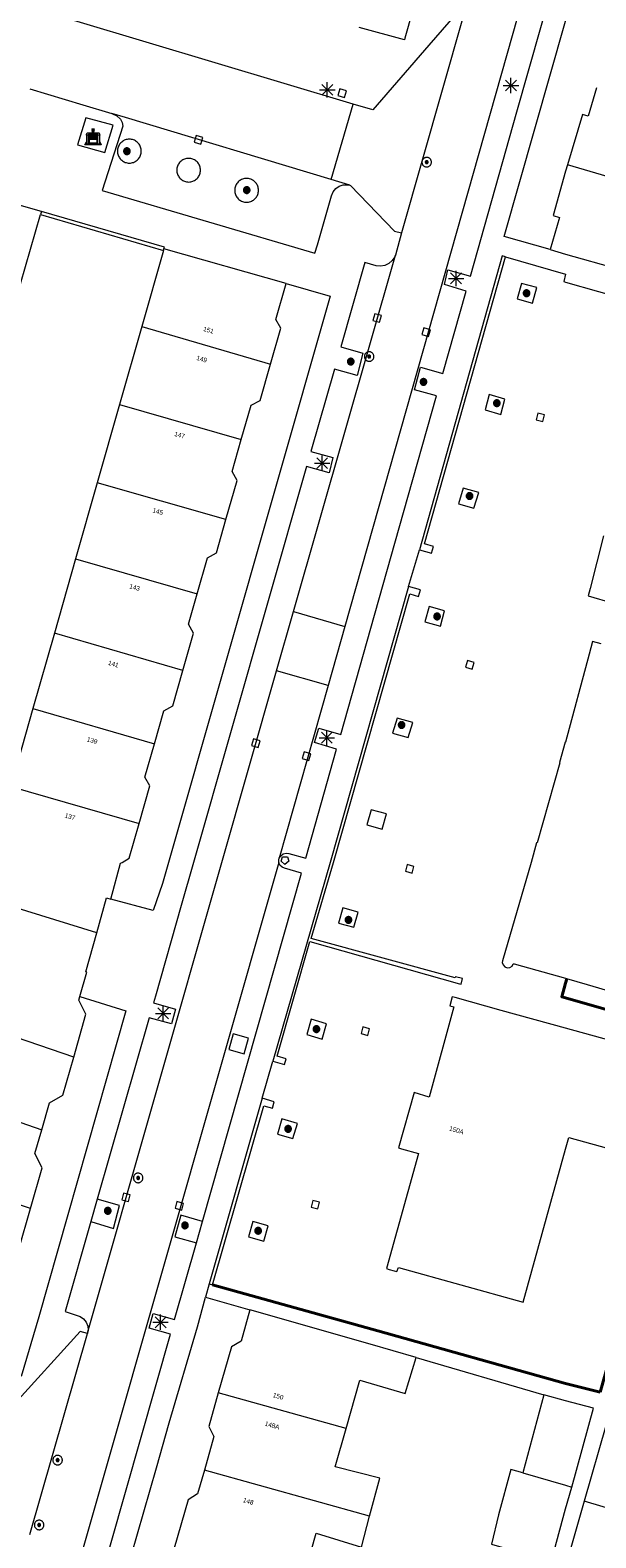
# Model space of a CAD drawing. Header units: metres. Extents: x 135779 to 137489, y 452643 to 455118.
# Tile 35 of 256: x 136465 to 136502, y 452956 to 453054. Entities that reach past the tile are written whole.
import ezdxf
from ezdxf.enums import TextEntityAlignment as Align

# ---------------------------------------------------------------- set-up
doc = ezdxf.new("R2010")
doc.units = ezdxf.units.M
doc.linetypes.add('DGN_Style_4', pattern=[89.853097, 44.898487, -22.449243, 0.056123, -22.449243])
for name, color, linetype, lineweight in [('KTop_BAK_Afval apart plaats', 96, 'Continuous', 13), ('KTop_BTD_Groenvoorziening', 62, 'Continuous', 13), ('KTop_GBI_Toegangstrap', 40, 'Continuous', 40), ('KTop_NAR_Huisnummer (t)', 7, 'Continuous', 13), ('KTop_NAR_Huisnummer tijdelijk (t)', 7, 'Continuous', 13), ('KTop_PAL_Lichtmast', 40, 'Continuous', 13), ('KTop_PND_Grondvlaksituatie van BAG-pand [tachy]', 1, 'Continuous', 13), ('KTop_PND_Pandscheiding', 40, 'Continuous', 13), ('KTop_PUT_Brandkraan of -put', 1, 'Continuous', 13), ('KTop_PUT_Inspectie- of rioolput', 15, 'Continuous', 13), ('KTop_PUT_Kolk', 15, 'Continuous', 13), ('KTop_SHD_Hek (l)', 15, 'DGN_Style_4', 40), ('KTop_SHD_Muur', 15, 'Continuous', 13), ('KTop_VGO_Boom', 92, 'Continuous', 13), ('KTop_WGD_Parkeervlak', 251, 'Continuous', 13), ('KTop_WGD_Rijbaan_Lokale weg', 251, 'Continuous', 13), ('KTop_WGD_Rijbaan_Lokale weg_verkeersdrempel', 40, 'Continuous', 13), ('KTop_WGD_Voetpad', 251, 'Continuous', 13), ('KTop_WGD_Voetpad_achterpad', 251, 'Continuous', 13)]:
    doc.layers.add(name, color=color, linetype=linetype, lineweight=lineweight)
doc.styles.add('Style-ROVU', font='ROVU.shx')
doc.styles.add('Style-ROVUCURSIEF', font='ROVUCURSIEF.shx')

# ---------------------------------------------------------------- blocks, each defined once
blk = doc.blocks.new('BAK_Afval_apart_plaats')
at = {"layer": 'KTop_BAK_Afval apart plaats'}
for p, q in [((-0.43, 0.141), (-0.425, 0.168)), ((-0.43, 0.118), (-0.43, 0.141)), ((-0.29, 0.118), (-0.43, 0.118)), ((-0.43, 0.118), (-0.43, -0.457)), ((-0.29, 0.118), (-0.43, 0.118)), ((-0.425, 0.168), (-0.416, 0.193)), ((-0.416, 0.193), (-0.403, 0.215)), ((-0.403, 0.215), (-0.384, 0.24)), ((-0.384, 0.24), (-0.364, 0.258)), ((-0.364, 0.258), (-0.342, 0.272)), ((-0.342, 0.272), (0, 0.272)), ((-0.282, 0.167), (-0.29, 0.146)), ((-0.282, 0.167), (-0.29, 0.146)), ((-0.29, 0.146), (-0.29, 0.118)), ((-0.29, 0.146), (-0.29, 0.118)), ((-0.29, -0.429), (-0.29, 0.118)), ((-0.29, 0.118), (-0.29, -0.429)), ((-0.273, 0.186), (-0.282, 0.167)), ((-0.273, 0.186), (-0.282, 0.167)), ((-0.248, 0.217), (-0.273, 0.186)), ((-0.248, 0.217), (-0.273, 0.186)), ((0.248, 0.217), (-0.248, 0.217)), ((0.248, 0.217), (-0.248, 0.217)), ((-0.242, 0.081), (-0.242, 0.153)), ((-0.242, 0.153), (0.242, 0.153)), ((0.242, 0.081), (-0.242, 0.081)), ((-0.242, 0.034), (-0.242, 0.081)), ((-0.242, 0.081), (0.242, 0.081)), ((-0.242, -0.059), (-0.242, 0.034)), ((-0.242, 0.034), (0.242, 0.034)), ((0.242, 0.034), (-0.242, 0.034)), ((-0.073, 0.513), (-0.072, 0.515)), ((-0.073, 0.513), (-0.073, 0.49)), ((-0.072, 0.511), (-0.073, 0.513)), ((-0.072, 0.511), (-0.073, 0.513)), ((-0.073, 0.49), (-0.072, 0.488)), ((-0.073, 0.399), (-0.073, 0.376)), ((-0.072, 0.397), (-0.073, 0.399)), ((-0.073, 0.376), (-0.072, 0.374)), ((-0.072, 0.515), (-0.071, 0.516)), ((-0.07, 0.51), (-0.072, 0.511)), ((-0.07, 0.51), (-0.072, 0.511)), ((-0.072, 0.488), (-0.07, 0.486)), ((-0.07, 0.396), (-0.072, 0.397)), ((-0.072, 0.374), (-0.07, 0.373)), ((-0.071, 0.516), (-0.07, 0.517)), ((-0.07, 0.517), (-0.067, 0.519)), ((-0.069, 0.509), (-0.07, 0.51)), ((-0.069, 0.509), (-0.07, 0.51)), ((-0.07, 0.486), (-0.069, 0.485)), ((-0.069, 0.395), (-0.07, 0.396)), ((-0.07, 0.373), (-0.069, 0.371)), ((-0.066, 0.507), (-0.069, 0.509)), ((-0.066, 0.507), (-0.069, 0.509)), ((-0.069, 0.485), (-0.066, 0.484)), ((-0.066, 0.394), (-0.069, 0.395)), ((-0.069, 0.371), (-0.066, 0.37)), ((-0.067, 0.519), (-0.065, 0.52)), ((-0.063, 0.506), (-0.066, 0.507)), ((-0.063, 0.506), (-0.066, 0.507)), ((-0.066, 0.484), (-0.063, 0.483)), ((-0.063, 0.392), (-0.066, 0.394)), ((-0.066, 0.37), (-0.063, 0.369)), ((-0.065, 0.52), (-0.061, 0.521)), ((-0.059, 0.505), (-0.063, 0.506)), ((-0.059, 0.505), (-0.063, 0.506)), ((-0.063, 0.483), (-0.059, 0.482)), ((-0.059, 0.391), (-0.063, 0.392)), ((-0.063, 0.369), (-0.059, 0.368)), ((-0.061, 0.521), (-0.055, 0.523)), ((-0.054, 0.504), (-0.059, 0.505)), ((-0.054, 0.504), (-0.059, 0.505)), ((-0.059, 0.482), (-0.054, 0.481)), ((-0.054, 0.39), (-0.059, 0.391)), ((-0.059, 0.368), (-0.054, 0.367)), ((-0.055, 0.523), (-0.049, 0.524)), ((-0.048, 0.503), (-0.054, 0.504)), ((-0.048, 0.503), (-0.054, 0.504)), ((-0.054, 0.481), (-0.048, 0.48)), ((-0.048, 0.389), (-0.054, 0.39)), ((-0.054, 0.367), (-0.048, 0.366)), ((-0.049, 0.524), (-0.043, 0.525)), ((-0.043, 0.502), (-0.048, 0.503)), ((-0.043, 0.502), (-0.048, 0.503)), ((-0.048, 0.48), (-0.043, 0.479)), ((-0.043, 0.388), (-0.048, 0.389)), ((-0.048, 0.366), (-0.043, 0.365)), ((-0.043, 0.525), (-0.035, 0.526)), ((-0.036, 0.501), (-0.043, 0.502)), ((-0.036, 0.501), (-0.043, 0.502)), ((-0.043, 0.479), (-0.036, 0.478)), ((-0.036, 0.388), (-0.043, 0.388)), ((-0.043, 0.365), (-0.036, 0.364)), ((-0.03, 0.501), (-0.036, 0.501)), ((-0.03, 0.501), (-0.036, 0.501)), ((-0.036, 0.478), (-0.03, 0.478)), ((-0.03, 0.387), (-0.036, 0.388)), ((-0.036, 0.364), (-0.03, 0.364)), ((-0.035, 0.526), (-0.029, 0.527)), ((-0.021, 0.5), (-0.03, 0.501)), ((-0.021, 0.5), (-0.03, 0.501)), ((-0.03, 0.478), (-0.028, 0.478)), ((-0.021, 0.387), (-0.03, 0.387)), ((-0.03, 0.364), (-0.028, 0.364)), ((-0.029, 0.527), (-0.023, 0.527)), ((-0.028, 0.478), (-0.021, 0.477)), ((-0.028, 0.468), (-0.028, 0.478)), ((-0.028, 0.478), (-0.021, 0.477)), ((-0.028, 0.4), (-0.028, 0.468)), ((-0.028, 0.468), (-0.021, 0.468)), ((-0.021, 0.468), (-0.028, 0.468)), ((-0.021, 0.4), (-0.028, 0.4)), ((-0.028, 0.364), (-0.021, 0.363)), ((-0.028, 0.355), (-0.028, 0.364)), ((-0.028, 0.364), (-0.021, 0.363)), ((-0.028, 0.272), (-0.028, 0.355)), ((-0.028, 0.355), (-0.021, 0.354)), ((-0.021, 0.354), (-0.028, 0.355)), ((0.028, 0.272), (-0.028, 0.272)), ((-0.023, 0.527), (-0.013, 0.528)), ((-0.014, 0.5), (-0.021, 0.5)), ((-0.014, 0.5), (-0.021, 0.5)), ((-0.021, 0.477), (-0.014, 0.477)), ((-0.021, 0.477), (-0.014, 0.477)), ((-0.021, 0.468), (-0.014, 0.468)), ((-0.014, 0.468), (-0.021, 0.468)), ((-0.014, 0.399), (-0.021, 0.4)), ((-0.014, 0.386), (-0.021, 0.387)), ((-0.021, 0.363), (-0.014, 0.363)), ((-0.021, 0.363), (-0.014, 0.363)), ((-0.021, 0.354), (-0.014, 0.354)), ((-0.014, 0.354), (-0.021, 0.354)), ((0, 0.5), (-0.014, 0.5)), ((0, 0.5), (-0.014, 0.5)), ((-0.014, 0.477), (0, 0.477)), ((-0.014, 0.477), (0, 0.477)), ((-0.014, 0.468), (0, 0.468)), ((0, 0.468), (-0.014, 0.468)), ((0, 0.399), (-0.014, 0.399)), ((0, 0.386), (-0.014, 0.386)), ((-0.014, 0.363), (0, 0.363)), ((-0.014, 0.363), (0, 0.363)), ((-0.014, 0.354), (0, 0.354)), ((0, 0.354), (-0.014, 0.354)), ((-0.013, 0.528), (-0.005, 0.528)), ((-0.005, 0.528), (0, 0.528)), ((0, 0.528), (0.005, 0.528)), ((0, 0.5), (0, 0.477)), ((0, 0.477), (0, 0.5)), ((0, 0.477), (0, 0.5)), ((0, 0.5), (0.014, 0.5)), ((0.014, 0.5), (0, 0.5)), ((0.014, 0.477), (0, 0.477)), ((0, 0.477), (0.014, 0.477)), ((0.014, 0.468), (0, 0.468)), ((0, 0.468), (0, 0.399)), ((0, 0.468), (0, 0.399)), ((0.014, 0.468), (0, 0.468)), ((0, 0.399), (0.014, 0.399)), ((0, 0.363), (0, 0.386)), ((0, 0.363), (0, 0.386)), ((0, 0.386), (0.014, 0.386)), ((0.014, 0.363), (0, 0.363)), ((0, 0.363), (0.014, 0.363)), ((0, 0.354), (0.014, 0.354)), ((0, 0.272), (0, 0.354)), ((0, 0.354), (0, 0.272)), ((0.014, 0.354), (0, 0.354)), ((0, 0.272), (0.342, 0.272)), ((0.028, 0.272), (0, 0.272)), ((0, 0.272), (0.028, 0.272)), ((0.005, 0.528), (0.013, 0.528)), ((0.013, 0.528), (0.023, 0.527)), ((0.014, 0.5), (0.021, 0.5)), ((0.021, 0.5), (0.014, 0.5)), ((0.021, 0.477), (0.014, 0.477)), ((0.014, 0.477), (0.021, 0.477)), ((0.021, 0.468), (0.014, 0.468)), ((0.021, 0.468), (0.014, 0.468)), ((0.014, 0.399), (0.021, 0.4)), ((0.014, 0.386), (0.021, 0.387)), ((0.021, 0.363), (0.014, 0.363)), ((0.014, 0.363), (0.021, 0.363)), ((0.014, 0.354), (0.021, 0.354)), ((0.021, 0.354), (0.014, 0.354)), ((0.021, 0.5), (0.03, 0.501)), ((0.03, 0.501), (0.021, 0.5)), ((0.028, 0.478), (0.021, 0.477)), ((0.021, 0.477), (0.028, 0.478)), ((0.021, 0.468), (0.028, 0.468)), ((0.028, 0.468), (0.021, 0.468)), ((0.028, 0.468), (0.021, 0.468)), ((0.021, 0.4), (0.028, 0.4)), ((0.021, 0.387), (0.03, 0.387)), ((0.028, 0.364), (0.021, 0.363)), ((0.021, 0.363), (0.028, 0.364)), ((0.021, 0.354), (0.028, 0.355)), ((0.028, 0.355), (0.021, 0.354)), ((0.023, 0.527), (0.029, 0.527)), ((0.03, 0.478), (0.028, 0.478)), ((0.028, 0.478), (0.028, 0.468)), ((0.028, 0.4), (0.028, 0.468)), ((0.03, 0.364), (0.028, 0.364)), ((0.028, 0.364), (0.028, 0.355)), ((0.028, 0.355), (0.028, 0.272)), ((0.029, 0.527), (0.035, 0.526)), ((0.03, 0.501), (0.036, 0.501)), ((0.036, 0.501), (0.03, 0.501)), ((0.036, 0.478), (0.03, 0.478)), ((0.03, 0.387), (0.036, 0.388)), ((0.036, 0.364), (0.03, 0.364)), ((0.035, 0.526), (0.043, 0.525)), ((0.036, 0.501), (0.043, 0.502)), ((0.043, 0.502), (0.036, 0.501)), ((0.043, 0.479), (0.036, 0.478)), ((0.036, 0.388), (0.043, 0.388)), ((0.043, 0.365), (0.036, 0.364)), ((0.043, 0.525), (0.049, 0.524)), ((0.043, 0.502), (0.048, 0.503)), ((0.048, 0.503), (0.043, 0.502)), ((0.048, 0.48), (0.043, 0.479)), ((0.043, 0.388), (0.048, 0.389)), ((0.048, 0.366), (0.043, 0.365)), ((0.048, 0.503), (0.054, 0.504)), ((0.054, 0.504), (0.048, 0.503)), ((0.054, 0.481), (0.048, 0.48)), ((0.048, 0.389), (0.054, 0.39)), ((0.054, 0.367), (0.048, 0.366)), ((0.049, 0.524), (0.055, 0.523)), ((0.054, 0.504), (0.059, 0.505)), ((0.059, 0.505), (0.054, 0.504)), ((0.059, 0.482), (0.054, 0.481)), ((0.054, 0.39), (0.059, 0.391)), ((0.059, 0.368), (0.054, 0.367)), ((0.055, 0.523), (0.061, 0.521)), ((0.059, 0.505), (0.063, 0.506)), ((0.063, 0.506), (0.059, 0.505)), ((0.063, 0.483), (0.059, 0.482)), ((0.059, 0.391), (0.063, 0.392)), ((0.063, 0.369), (0.059, 0.368)), ((0.061, 0.521), (0.065, 0.52)), ((0.063, 0.506), (0.066, 0.507)), ((0.066, 0.507), (0.063, 0.506)), ((0.066, 0.484), (0.063, 0.483)), ((0.063, 0.392), (0.066, 0.394)), ((0.066, 0.37), (0.063, 0.369)), ((0.065, 0.52), (0.067, 0.519)), ((0.066, 0.507), (0.069, 0.509)), ((0.069, 0.509), (0.066, 0.507)), ((0.069, 0.485), (0.066, 0.484)), ((0.066, 0.394), (0.069, 0.395)), ((0.069, 0.371), (0.066, 0.37)), ((0.067, 0.519), (0.07, 0.517)), ((0.069, 0.509), (0.07, 0.51)), ((0.07, 0.51), (0.069, 0.509)), ((0.07, 0.486), (0.069, 0.485)), ((0.069, 0.395), (0.07, 0.396)), ((0.07, 0.373), (0.069, 0.371)), ((0.07, 0.517), (0.071, 0.516)), ((0.07, 0.51), (0.072, 0.511)), ((0.072, 0.511), (0.07, 0.51)), ((0.072, 0.488), (0.07, 0.486)), ((0.07, 0.396), (0.072, 0.397)), ((0.072, 0.374), (0.07, 0.373)), ((0.071, 0.516), (0.072, 0.515)), ((0.072, 0.515), (0.073, 0.513)), ((0.072, 0.511), (0.073, 0.513)), ((0.073, 0.513), (0.072, 0.511)), ((0.073, 0.49), (0.072, 0.488)), ((0.072, 0.397), (0.073, 0.399)), ((0.073, 0.376), (0.072, 0.374)), ((0.073, 0.513), (0.073, 0.49)), ((0.073, 0.399), (0.073, 0.376)), ((0.242, 0.153), (0.242, 0.081)), ((0.242, 0.081), (0.242, 0.034)), ((0.242, 0.034), (0.242, -0.059)), ((0.273, 0.186), (0.248, 0.217)), ((0.273, 0.186), (0.248, 0.217)), ((0.282, 0.167), (0.273, 0.186)), ((0.282, 0.167), (0.273, 0.186)), ((0.29, 0.146), (0.282, 0.167)), ((0.29, 0.146), (0.282, 0.167)), ((0.29, 0.118), (0.29, 0.146)), ((0.29, 0.118), (0.29, 0.146)), ((0.43, 0.118), (0.29, 0.118)), ((0.29, 0.118), (0.29, -0.429)), ((0.43, 0.118), (0.29, 0.118)), ((0.29, -0.429), (0.29, 0.118)), ((0.342, 0.272), (0.364, 0.258)), ((0.364, 0.258), (0.384, 0.24)), ((0.384, 0.24), (0.403, 0.215)), ((0.403, 0.215), (0.416, 0.193)), ((0.416, 0.193), (0.425, 0.168)), ((0.425, 0.168), (0.43, 0.141)), ((0.43, 0.141), (0.43, 0.118)), ((0.43, -0.457), (0.43, 0.118)), ((-0.528, -0.528), (-0.43, -0.332)), ((0.528, -0.528), (-0.528, -0.528)), ((-0.43, -0.332), (-0.43, -0.457)), ((-0.43, -0.457), (0.43, -0.457)), ((-0.43, -0.457), (0.43, -0.457)), ((0.29, -0.429), (-0.29, -0.429)), ((-0.29, -0.429), (0.29, -0.429)), ((0.242, -0.059), (-0.242, -0.059)), ((-0.242, -0.059), (-0.242, -0.092)), ((0.242, -0.059), (-0.242, -0.059)), ((-0.242, -0.092), (0.242, -0.092)), ((-0.242, -0.11), (-0.242, -0.092)), ((-0.242, -0.092), (0.242, -0.092)), ((0.242, -0.11), (-0.242, -0.11)), ((0.242, -0.11), (-0.242, -0.11)), ((-0.242, -0.147), (0.242, -0.147)), ((-0.242, -0.41), (-0.242, -0.147)), ((0.242, -0.41), (-0.242, -0.41)), ((0.242, -0.11), (0.242, -0.059)), ((0.242, -0.092), (0.242, -0.11)), ((0.242, -0.092), (0.242, -0.11)), ((0.242, -0.147), (0.242, -0.41)), ((0.43, -0.457), (0.43, -0.332)), ((0.43, -0.332), (0.528, -0.528))]:
    blk.add_line(p, q, dxfattribs=at)
at = {"layer": 'KTop_BAK_Afval apart plaats', "flags": 128}
blk.add_lwpolyline([(0.029, 0.413), (0.035, 0.412), (0.043, 0.411), (0.049, 0.41), (0.055, 0.409), (0.061, 0.407), (0.065, 0.406), (0.067, 0.405), (0.07, 0.403), (0.071, 0.402), (0.072, 0.401), (0.073, 0.399), (0.072, 0.397), (0.07, 0.396), (0.069, 0.395), (0.066, 0.394), (0.063, 0.392), (0.059, 0.391), (0.054, 0.39), (0.048, 0.389), (0.043, 0.388), (0.036, 0.388), (0.03, 0.387), (0.021, 0.387), (0.014, 0.386), (0, 0.386), (-0.014, 0.386), (-0.021, 0.387), (-0.03, 0.387), (-0.036, 0.388), (-0.043, 0.388), (-0.048, 0.389), (-0.054, 0.39), (-0.059, 0.391), (-0.063, 0.392), (-0.066, 0.394), (-0.069, 0.395), (-0.07, 0.396), (-0.072, 0.397), (-0.073, 0.399), (-0.072, 0.401), (-0.071, 0.402), (-0.07, 0.403), (-0.067, 0.405), (-0.065, 0.406), (-0.061, 0.407), (-0.055, 0.409), (-0.049, 0.41), (-0.043, 0.411), (-0.035, 0.412), (-0.029, 0.413), (-0.028, 0.413), (-0.028, 0.4), (-0.021, 0.4), (-0.014, 0.399), (0, 0.399), (0.014, 0.399), (0.021, 0.4), (0.028, 0.4), (0.028, 0.413), (0.029, 0.413), (0.028, 0.413)], dxfattribs=at)
at = {"layer": 'KTop_BAK_Afval apart plaats'}
for p in [(0, 0), (-0.43, -0.457)]:
    blk.add_point(p, dxfattribs=at)
blk = doc.blocks.new('PAL_Lichtmast')
at = {"layer": 'KTop_PAL_Lichtmast'}
for p, q in [((-0.354, -0.354), (0.354, 0.354)), ((0.354, -0.354), (-0.354, 0.354)), ((0, -0.5), (0, 0.5)), ((-0.5, 0), (0.5, 0))]:
    blk.add_line(p, q, dxfattribs=at)
blk = doc.blocks.new('PUT_Brandkraan_of_-put')
at = {"layer": 'KTop_PUT_Brandkraan of -put'}
for p, q in [((-0.25, 0.034), (0, 0.25)), ((-0.158, -0.25), (-0.25, 0.034)), ((0, 0.25), (0.25, 0.033)), ((0.25, 0.033), (0.158, -0.25)), ((0.158, -0.25), (-0.158, -0.25))]:
    blk.add_line(p, q, dxfattribs=at)
blk = doc.blocks.new('PUT_Inspectie-_of_rioolput')
at = {"layer": 'KTop_PUT_Inspectie- of rioolput', "flags": 128}
for points in [[(0.31, 0), (0.308, 0.032), (0.303, 0.064), (0.294, 0.095), (0.283, 0.126), (0.268, 0.155), (0.25, 0.182), (0.23, 0.207), (0.207, 0.23), (0.182, 0.25), (0.154, 0.268), (0.126, 0.283), (0.095, 0.294), (0.064, 0.303), (0.032, 0.308), (0, 0.309), (-0.032, 0.308), (-0.064, 0.303), (-0.096, 0.294), (-0.126, 0.283), (-0.155, 0.268), (-0.182, 0.25), (-0.207, 0.23), (-0.23, 0.207), (-0.25, 0.182), (-0.268, 0.154), (-0.283, 0.126), (-0.294, 0.095), (-0.303, 0.064), (-0.308, 0.032), (-0.309, 0), (-0.308, -0.032), (-0.303, -0.064), (-0.294, -0.096), (-0.283, -0.126), (-0.268, -0.155), (-0.25, -0.182), (-0.23, -0.207), (-0.207, -0.23), (-0.182, -0.25), (-0.155, -0.268), (-0.126, -0.283), (-0.096, -0.294), (-0.064, -0.303), (-0.032, -0.308), (0, -0.309), (0.032, -0.308), (0.064, -0.303), (0.095, -0.294), (0.126, -0.283), (0.155, -0.268), (0.182, -0.25), (0.207, -0.23), (0.23, -0.207), (0.25, -0.182), (0.268, -0.155), (0.283, -0.126), (0.294, -0.096), (0.303, -0.064), (0.308, -0.032), (0.31, 0)], [(0.095, 0), (0.094, 0.009), (0.092, 0.019), (0.09, 0.029), (0.086, 0.038), (0.082, 0.047), (0.076, 0.055), (0.07, 0.063), (0.063, 0.07), (0.055, 0.076), (0.047, 0.082), (0.038, 0.086), (0.029, 0.09), (0.019, 0.092), (0.009, 0.094), (0, 0.094), (-0.01, 0.094), (-0.02, 0.092), (-0.029, 0.09), (-0.039, 0.086), (-0.048, 0.082), (-0.056, 0.076), (-0.064, 0.07), (-0.071, 0.063), (-0.077, 0.055), (-0.082, 0.047), (-0.087, 0.038), (-0.09, 0.029), (-0.093, 0.019), (-0.094, 0.009), (-0.095, 0), (-0.094, -0.01), (-0.093, -0.02), (-0.09, -0.029), (-0.087, -0.039), (-0.082, -0.048), (-0.077, -0.056), (-0.071, -0.064), (-0.064, -0.071), (-0.056, -0.077), (-0.047, -0.082), (-0.039, -0.087), (-0.029, -0.09), (-0.02, -0.093), (-0.01, -0.094), (0, -0.095), (0.009, -0.094), (0.019, -0.093), (0.029, -0.09), (0.038, -0.087), (0.047, -0.082), (0.055, -0.077), (0.063, -0.071), (0.07, -0.064), (0.076, -0.056), (0.082, -0.047), (0.086, -0.039), (0.09, -0.029), (0.092, -0.02), (0.094, -0.01), (0.095, 0)], [(0.035, 0), (0.034, 0.003), (0.034, 0.007), (0.033, 0.01), (0.031, 0.014), (0.03, 0.017), (0.028, 0.02), (0.026, 0.023), (0.023, 0.026), (0.02, 0.028), (0.017, 0.03), (0.014, 0.031), (0.01, 0.033), (0.007, 0.034), (0.003, 0.034), (0, 0.034), (-0.004, 0.034), (-0.007, 0.034), (-0.011, 0.033), (-0.014, 0.031), (-0.018, 0.03), (-0.021, 0.028), (-0.023, 0.026), (-0.026, 0.023), (-0.028, 0.02), (-0.03, 0.017), (-0.032, 0.014), (-0.033, 0.01), (-0.034, 0.007), (-0.035, 0.003), (-0.035, 0), (-0.035, -0.004), (-0.034, -0.007), (-0.033, -0.011), (-0.032, -0.014), (-0.03, -0.018), (-0.028, -0.021), (-0.026, -0.023), (-0.023, -0.026), (-0.021, -0.028), (-0.017, -0.03), (-0.014, -0.032), (-0.011, -0.033), (-0.007, -0.034), (-0.004, -0.035), (0, -0.035), (0.003, -0.035), (0.007, -0.034), (0.01, -0.033), (0.014, -0.032), (0.017, -0.03), (0.02, -0.028), (0.023, -0.026), (0.026, -0.023), (0.028, -0.021), (0.03, -0.017), (0.031, -0.014), (0.033, -0.011), (0.034, -0.007), (0.034, -0.004), (0.035, 0)], [(0.01, 0.02), (0.007, 0.02), (0.005, 0.021), (0.003, 0.022), (0.001, 0.022), (-0.001, 0.022), (-0.004, 0.022), (-0.006, 0.021), (-0.008, 0.02), (-0.01, 0.019), (-0.012, 0.018), (-0.014, 0.017), (-0.016, 0.015), (-0.017, 0.013), (-0.019, 0.012), (-0.02, 0.009), (-0.021, 0.007), (-0.022, 0.005), (-0.022, 0.003), (-0.022, 0.001), (-0.022, -0.001), (-0.022, -0.004), (-0.022, -0.006), (-0.021, -0.008), (-0.02, -0.01), (-0.019, -0.012), (-0.017, -0.014), (-0.016, -0.016), (-0.014, -0.017), (-0.012, -0.019), (-0.01, -0.02), (-0.008, -0.021), (-0.006, -0.022), (-0.003, -0.022), (-0.001, -0.022), (0.001, -0.022), (0.003, -0.022), (0.005, -0.022), (0.008, -0.021), (0.01, -0.02), (0.012, -0.019), (0.014, -0.017), (0.015, -0.016), (0.017, -0.014), (0.018, -0.012), (0.02, -0.01), (0.02, -0.008), (0.021, -0.006), (0.022, -0.003), (0.022, -0.001), (0.022, 0.001), (0.022, 0.003), (0.021, 0.005), (0.02, 0.008), (0.019, 0.01), (0.018, 0.012), (0.017, 0.014), (0.015, 0.015), (0.013, 0.017), (0.012, 0.018), (0.01, 0.02)]]:
    blk.add_lwpolyline(points, dxfattribs=at)
blk = doc.blocks.new('PUT_Kolk')
at = {"layer": 'KTop_PUT_Kolk', "flags": 128}
blk.add_lwpolyline([(0.225, -0.225), (0.225, 0.225), (-0.225, 0.225), (-0.225, -0.225), (0.225, -0.225)], dxfattribs=at)
blk = doc.blocks.new('VGO_Boom')
at = {"layer": 'KTop_VGO_Boom', "flags": 128}
for points in [[(0.215, 0), (0.214, 0.022), (0.21, 0.045), (0.204, 0.066), (0.196, 0.087), (0.186, 0.108), (0.174, 0.126), (0.16, 0.144), (0.144, 0.16), (0.126, 0.174), (0.107, 0.186), (0.087, 0.196), (0.066, 0.204), (0.045, 0.21), (0.022, 0.214), (-0.001, 0.215), (-0.023, 0.214), (-0.045, 0.21), (-0.067, 0.204), (-0.088, 0.196), (-0.108, 0.186), (-0.127, 0.174), (-0.144, 0.16), (-0.16, 0.144), (-0.174, 0.126), (-0.187, 0.107), (-0.197, 0.087), (-0.205, 0.066), (-0.211, 0.045), (-0.214, 0.022), (-0.215, -0.001), (-0.214, -0.023), (-0.211, -0.045), (-0.205, -0.067), (-0.197, -0.088), (-0.187, -0.108), (-0.174, -0.127), (-0.16, -0.144), (-0.144, -0.16), (-0.127, -0.174), (-0.108, -0.187), (-0.088, -0.197), (-0.067, -0.205), (-0.045, -0.211), (-0.023, -0.214), (0, -0.215), (0.022, -0.214), (0.045, -0.211), (0.066, -0.205), (0.087, -0.197), (0.108, -0.187), (0.126, -0.174), (0.144, -0.16), (0.16, -0.144), (0.174, -0.127), (0.186, -0.108), (0.196, -0.088), (0.204, -0.067), (0.21, -0.045), (0.214, -0.023), (0.215, -0.001)], [(0.155, 0), (0.154, 0.016), (0.152, 0.032), (0.147, 0.048), (0.142, 0.063), (0.134, 0.078), (0.125, 0.091), (0.115, 0.104), (0.104, 0.115), (0.091, 0.125), (0.077, 0.134), (0.063, 0.142), (0.048, 0.147), (0.032, 0.152), (0.016, 0.154), (-0.001, 0.155), (-0.017, 0.154), (-0.033, 0.152), (-0.048, 0.147), (-0.064, 0.142), (-0.078, 0.134), (-0.092, 0.125), (-0.104, 0.115), (-0.116, 0.104), (-0.126, 0.091), (-0.135, 0.077), (-0.142, 0.063), (-0.148, 0.048), (-0.152, 0.032), (-0.155, 0.016), (-0.155, -0.001), (-0.155, -0.017), (-0.152, -0.033), (-0.148, -0.048), (-0.142, -0.064), (-0.135, -0.078), (-0.126, -0.092), (-0.116, -0.104), (-0.104, -0.116), (-0.092, -0.126), (-0.078, -0.135), (-0.064, -0.142), (-0.048, -0.148), (-0.033, -0.152), (-0.017, -0.155), (0, -0.155), (0.016, -0.155), (0.032, -0.152), (0.048, -0.148), (0.063, -0.142), (0.078, -0.135), (0.091, -0.126), (0.104, -0.116), (0.115, -0.104), (0.125, -0.092), (0.134, -0.078), (0.142, -0.064), (0.147, -0.048), (0.152, -0.033), (0.154, -0.017), (0.155, -0.001)], [(0.095, 0), (0.094, 0.01), (0.093, 0.02), (0.09, 0.029), (0.087, 0.039), (0.082, 0.048), (0.077, 0.056), (0.071, 0.064), (0.064, 0.071), (0.056, 0.077), (0.047, 0.082), (0.039, 0.087), (0.029, 0.09), (0.02, 0.093), (0.01, 0.094), (-0.001, 0.095), (-0.01, 0.094), (-0.02, 0.093), (-0.03, 0.09), (-0.039, 0.087), (-0.048, 0.082), (-0.056, 0.077), (-0.064, 0.071), (-0.071, 0.064), (-0.077, 0.056), (-0.083, 0.047), (-0.087, 0.039), (-0.091, 0.029), (-0.093, 0.02), (-0.095, 0.01), (-0.095, -0.001), (-0.095, -0.01), (-0.093, -0.02), (-0.091, -0.03), (-0.087, -0.039), (-0.083, -0.048), (-0.077, -0.056), (-0.071, -0.064), (-0.064, -0.071), (-0.056, -0.077), (-0.048, -0.083), (-0.039, -0.087), (-0.03, -0.091), (-0.02, -0.093), (-0.01, -0.095), (0, -0.095), (0.01, -0.095), (0.02, -0.093), (0.029, -0.091), (0.039, -0.087), (0.048, -0.083), (0.056, -0.077), (0.064, -0.071), (0.071, -0.064), (0.077, -0.056), (0.082, -0.048), (0.087, -0.039), (0.09, -0.03), (0.093, -0.02), (0.094, -0.01), (0.095, -0.001)], [(0.035, 0), (0.035, 0.004), (0.034, 0.007), (0.033, 0.011), (0.032, 0.014), (0.03, 0.018), (0.028, 0.021), (0.026, 0.023), (0.023, 0.026), (0.021, 0.028), (0.017, 0.03), (0.014, 0.032), (0.011, 0.033), (0.007, 0.034), (0.004, 0.035), (-0.001, 0.035), (-0.004, 0.035), (-0.008, 0.034), (-0.011, 0.033), (-0.015, 0.032), (-0.018, 0.03), (-0.021, 0.028), (-0.024, 0.026), (-0.027, 0.023), (-0.029, 0.021), (-0.031, 0.017), (-0.032, 0.014), (-0.034, 0.011), (-0.035, 0.007), (-0.035, 0.004), (-0.035, -0.001), (-0.035, -0.004), (-0.035, -0.008), (-0.034, -0.011), (-0.032, -0.015), (-0.031, -0.018), (-0.029, -0.021), (-0.027, -0.024), (-0.024, -0.027), (-0.021, -0.029), (-0.018, -0.031), (-0.015, -0.032), (-0.011, -0.034), (-0.008, -0.035), (-0.004, -0.035), (0, -0.035), (0.004, -0.035), (0.007, -0.035), (0.011, -0.034), (0.014, -0.032), (0.018, -0.031), (0.021, -0.029), (0.023, -0.027), (0.026, -0.024), (0.028, -0.021), (0.03, -0.018), (0.032, -0.015), (0.033, -0.011), (0.034, -0.008), (0.035, -0.004), (0.035, 0)]]:
    blk.add_lwpolyline(points, dxfattribs=at)

msp = doc.modelspace()

# ---------------------------------------------------------------- linework, layer by layer
at = {"layer": 'KTop_BTD_Groenvoorziening', "flags": 128}
for points in [[(136497.85, 453036.32), (136498.13, 453037.33), (136497.13, 453037.6), (136496.85, 453036.59), (136497.85, 453036.32)], [(136495.04, 453030.38), (136494.78, 453029.38), (136495.79, 453029.08), (136496.05, 453030.08), (136495.04, 453030.38)], [(136493.04, 453023.29), (136494.05, 453023.01), (136494.36, 453024.01), (136493.35, 453024.29), (136493.04, 453023.29)], [(136490.87, 453015.61), (136491.87, 453015.33), (136492.14, 453016.33), (136491.14, 453016.61), (136490.87, 453015.61)], [(136488.77, 453008.38), (136489.79, 453008.1), (136490.08, 453009.09), (136489.06, 453009.37), (136488.77, 453008.38)], [(136488.1, 453002.16), (136488.38, 453003.15), (136487.38, 453003.42), (136487.1, 453002.43), (136488.1, 453002.16)], [(136486.25, 452995.78), (136486.54, 452996.77), (136485.55, 452997.04), (136485.26, 452996.05), (136486.25, 452995.78)], [(136484.2, 452988.52), (136484.48, 452989.52), (136483.48, 452989.81), (136483.2, 452988.81), (136484.2, 452988.52)], [(136481.3, 452982.35), (136482.3, 452982.06), (136482.59, 452983.05), (136481.59, 452983.34), (136481.3, 452982.35)], [(136479.42, 452975.68), (136480.42, 452975.4), (136480.7, 452976.4), (136479.7, 452976.68), (136479.42, 452975.68)]]:
    msp.add_lwpolyline(points, dxfattribs=at)
at = {"layer": 'KTop_GBI_Toegangstrap', "flags": 128}
msp.add_lwpolyline([(136500.081, 452992.444), (136500, 452992.159), (136499.749, 452991.276), (136500, 452991.204), (136502.786, 452990.407), (136503.107, 452991.54)], dxfattribs=at)
at = {"layer": 'KTop_PND_Grondvlaksituatie van BAG-pand [tachy]', "flags": 128}
for points in [[(136502.013, 453050.297), (136501.459, 453048.467), (136501.086, 453048.574), (136500.119, 453045.291)], [(136500.119, 453045.291), (136500, 453044.886), (136499.18, 453042.006), (136499.603, 453041.885), (136499.006, 453039.79)], [(136465.979, 453042.258), (136462.991, 453043.121)], [(136464.628, 453037.579), (136465.927, 453042.079)], [(136465.979, 453042.258), (136465.927, 453042.079)], [(136473.898, 453039.745), (136472.488, 453034.794)], [(136473.898, 453039.745), (136473.927, 453039.846)], [(136481.862, 453037.587), (136473.927, 453039.846)], [(136499.006, 453039.79), (136500, 453039.506), (136506.789, 453037.602), (136506.825, 453037.729), (136508.207, 453037.353)], [(136480.849, 453032.349), (136481.526, 453034.699), (136481.194, 453035.262), (136481.862, 453037.587)], [(136472.488, 453034.794), (136471.044, 453029.724)], [(136478.952, 453027.466), (136479.593, 453029.689), (136480.173, 453030), (136480.849, 453032.349)], [(136471.044, 453029.724), (136469.597, 453024.642)], [(136477.954, 453022.271), (136478.675, 453024.801), (136478.352, 453025.382), (136478.952, 453027.466)], [(136469.597, 453024.642), (136468.194, 453019.717)], [(136476.09, 453017.444), (136476.755, 453019.779), (136477.336, 453020.102), (136477.954, 453022.271)], [(136502.465, 453021.215), (136501.589, 453017.776), (136501.469, 453017.307), (136503.085, 453016.827)], [(136468.194, 453019.717), (136466.82, 453014.89)], [(136475.161, 453012.466), (136475.849, 453014.881), (136475.526, 453015.462), (136476.09, 453017.444)], [(136466.82, 453014.89), (136465.428, 453010)], [(136502.305, 453014.198), (136501.738, 453014.333), (136501.523, 453013.524), (136500, 453007.799), (136499.972, 453007.806), (136499.595, 453006.479), (136499.624, 453006.471), (136498.145, 453001.268), (136498.116, 453001.276), (136497.754, 453000), (136495.9, 452993.609), (136495.889, 452993.506), (136495.935, 452993.342), (136496.049, 452993.217), (136496.208, 452993.157), (136496.377, 452993.175), (136496.52, 452993.267), (136496.605, 452993.414), (136496.654, 452993.4), (136500, 452992.468), (136500.081, 452992.444)], [(136473.312, 453007.695), (136473.926, 453009.849), (136474.507, 453010.172), (136475.161, 453012.466)], [(136465.428, 453010), (136463.982, 453004.921)], [(136472.329, 453002.528), (136473.023, 453004.961), (136472.699, 453005.542), (136473.312, 453007.695)], [(136470.478, 452997.61), (136471.102, 452999.938), (136471.214, 453000), (136471.683, 453000.261), (136472.329, 453002.528)], [(136469.572, 452995.431), (136470.2, 452997.689), (136470.478, 452997.61)], [(136468.472, 452991.291), (136468.925, 452992.877), (136468.867, 452992.896), (136469.572, 452995.431)], [(136503.107, 452991.54), (136501.428, 452992.042), (136500.081, 452992.444)], [(136468.075, 452987.35), (136468.871, 452990.139), (136468.404, 452991.052), (136468.472, 452991.291)], [(136506.023, 452987.556), (136500, 452989.233), (136495.821, 452990.387), (136492.836, 452991.212), (136492.643, 452991.265), (136492.479, 452990.681), (136492.733, 452990.611), (136491.133, 452984.76), (136490.167, 452985.063), (136489.159, 452981.454), (136489.352, 452981.4), (136490.461, 452981.088), (136488.363, 452973.616), (136488.555, 452973.563), (136488.876, 452973.476), (136489.055, 452973.427), (136489.149, 452973.681), (136497.235, 452971.433), (136500, 452981.365), (136500.213, 452982.132), (136505.918, 452980.551)], [(136465.998, 452982.629), (136466.497, 452984.375), (136467.368, 452984.875), (136468.075, 452987.35)], [(136465.268, 452977.524), (136466.023, 452980.168), (136465.556, 452981.081), (136465.998, 452982.629)], [(136463.077, 452972.406), (136463.641, 452974.375), (136464.511, 452974.875), (136465.268, 452977.524)], [(136479.513, 452970.933), (136478.939, 452968.91), (136478.309, 452968.541), (136477.459, 452965.545)], [(136490.303, 452967.852), (136487.317, 452968.719), (136479.513, 452970.933)], [(136485.748, 452963.232), (136486.64, 452966.369), (136489.595, 452965.511), (136490.303, 452967.852)], [(136477.459, 452965.545), (136476.84, 452963.362), (136477.168, 452962.709), (136476.551, 452960.532)], [(136498.576, 452965.413), (136497.227, 452960.353)], [(136500.396, 452959.431), (136501.816, 452964.547), (136500, 452965.032), (136498.576, 452965.413)], [(136487.281, 452957.54), (136487.932, 452959.997), (136485.036, 452960.732), (136485.748, 452963.232)], [(136502.601, 452963.414), (136501.203, 452958.505)], [(136476.551, 452960.532), (136476.113, 452958.987), (136475.491, 452958.605), (136474.592, 452955.451)], [(136497.227, 452960.353), (136496.439, 452960.559), (136495.647, 452957.624), (136495.179, 452955.716), (136495.863, 452955.533)], [(136498.727, 452954.769), (136499.076, 452954.676), (136499.248, 452955.296), (136500, 452958.005), (136500.396, 452959.431)], [(136501.203, 452958.505), (136500, 452954.278), (136499.705, 452953.241)], [(136482.875, 452953.144), (136483.809, 452956.424), (136486.75, 452955.536), (136487.281, 452957.54)]]:
    msp.add_lwpolyline(points, dxfattribs=at)
at = {"layer": 'KTop_PND_Pandscheiding', "flags": 128}
for points in [[(136509.826, 453042.45), (136500.119, 453045.291)], [(136472.488, 453034.794), (136480.849, 453032.349)], [(136471.044, 453029.724), (136478.952, 453027.466)], [(136477.954, 453022.271), (136469.597, 453024.642)], [(136468.194, 453019.717), (136476.09, 453017.444)], [(136475.161, 453012.466), (136466.82, 453014.89)], [(136465.428, 453010), (136473.312, 453007.695)], [(136463.982, 453004.921), (136472.329, 453002.528)], [(136469.572, 452995.431), (136459.842, 452998.422)], [(136468.075, 452987.35), (136459.043, 452990.443), (136459.08, 452990.572)], [(136455.075, 452986.439), (136465.998, 452982.629)], [(136465.268, 452977.524), (136456.199, 452980.482), (136453.587, 452981.283)], [(136485.748, 452963.232), (136477.459, 452965.545)], [(136487.281, 452957.54), (136476.551, 452960.532)], [(136497.227, 452960.353), (136500, 452959.543), (136500.396, 452959.431)], [(136503.659, 452957.784), (136501.203, 452958.505)]]:
    msp.add_lwpolyline(points, dxfattribs=at)
at = {"layer": 'KTop_SHD_Hek (l)', "flags": 128}
for points in [[(136512.116, 453000), (136508.461, 452987.651), (136502.231, 452965.591), (136500, 452966.149)], [(136477.09, 452972.57), (136487.81, 452969.566)], [(136487.81, 452969.566), (136500, 452966.149)]]:
    msp.add_lwpolyline(points, dxfattribs=at)
at = {"layer": 'KTop_SHD_Muur', "flags": 128}
for points in [[(136465.927, 453042.079), (136473.898, 453039.745)], [(136473.927, 453039.846), (136473.971, 453039.941), (136465.979, 453042.258)], [(136496.087, 453039.324), (136495.885, 453039.381), (136490.524, 453020.303)], [(136490.524, 453020.303), (136491.294, 453020.087), (136491.416, 453020.52), (136490.848, 453020.679), (136496.087, 453039.324)], [(136489.811, 453017.917), (136484.709, 453000), (136480.997, 452987.094)], [(136480.997, 452987.094), (136481.746, 452986.866), (136481.86, 452987.235), (136481.288, 452987.412), (136483.393, 452994.858), (136493.107, 452992.109), (136493.213, 452992.079), (136493.301, 452992.447), (136492.856, 452992.574), (136492.831, 452992.498), (136483.488, 452995.056), (136484.927, 453000), (136489.89, 453017.427), (136490.457, 453017.265), (136490.58, 453017.698), (136489.811, 453017.917)], [(136480.309, 452984.677), (136476.874, 452972.633)], [(136477.09, 452972.57), (136480.406, 452984.197), (136480.965, 452984.045), (136481.078, 452984.452), (136480.309, 452984.677)], [(136476.874, 452972.633), (136477.09, 452972.57)]]:
    msp.add_lwpolyline(points, dxfattribs=at)
at = {"layer": 'KTop_WGD_Parkeervlak', "flags": 128}
for points in [[(136471.485, 453045.44), (136471.551, 453045.425), (136471.618, 453045.416), (136471.685, 453045.414), (136471.753, 453045.416), (136471.82, 453045.425), (136471.886, 453045.44), (136471.95, 453045.46), (136472.013, 453045.486), (136472.073, 453045.517), (136472.13, 453045.554), (136472.183, 453045.595), (136472.233, 453045.64), (136472.279, 453045.69), (136472.32, 453045.744), (136472.356, 453045.801), (136472.388, 453045.861), (136472.413, 453045.923), (136472.434, 453045.988), (136472.448, 453046.054), (136472.457, 453046.121), (136472.46, 453046.188), (136472.457, 453046.256), (136472.448, 453046.323), (136472.434, 453046.389), (136472.413, 453046.453), (136472.388, 453046.515), (136472.356, 453046.575), (136472.32, 453046.632), (136472.279, 453046.686), (136472.233, 453046.736), (136472.183, 453046.781), (136472.13, 453046.823), (136472.073, 453046.859), (136472.013, 453046.89), (136471.95, 453046.916), (136471.886, 453046.936), (136471.82, 453046.951), (136471.753, 453046.96), (136471.685, 453046.963), (136471.618, 453046.96), (136471.551, 453046.951), (136471.485, 453046.936), (136471.421, 453046.916), (136471.358, 453046.89), (136471.298, 453046.859), (136471.241, 453046.823), (136471.188, 453046.781), (136471.138, 453046.736), (136471.092, 453046.686), (136471.051, 453046.632), (136471.015, 453046.575), (136470.983, 453046.515), (136470.958, 453046.453), (136470.937, 453046.389), (136470.923, 453046.323), (136470.914, 453046.256), (136470.911, 453046.188), (136470.914, 453046.121), (136470.923, 453046.054), (136470.937, 453045.988), (136470.958, 453045.923), (136470.983, 453045.861), (136471.015, 453045.801), (136471.051, 453045.744), (136471.092, 453045.69), (136471.138, 453045.64), (136471.188, 453045.595), (136471.241, 453045.554), (136471.298, 453045.517), (136471.358, 453045.486), (136471.421, 453045.46), (136471.485, 453045.44)], [(136475.27, 453044.228), (136475.334, 453044.208), (136475.4, 453044.193), (136475.466, 453044.185), (136475.533, 453044.182), (136475.6, 453044.185), (136475.667, 453044.193), (136475.732, 453044.208), (136475.796, 453044.228), (136475.858, 453044.254), (136475.918, 453044.285), (136475.974, 453044.321), (136476.027, 453044.361), (136476.077, 453044.407), (136476.122, 453044.456), (136476.163, 453044.509), (136476.199, 453044.566), (136476.23, 453044.626), (136476.256, 453044.688), (136476.276, 453044.751), (136476.29, 453044.817), (136476.299, 453044.883), (136476.302, 453044.95), (136476.299, 453045.017), (136476.29, 453045.084), (136476.276, 453045.149), (136476.256, 453045.213), (136476.23, 453045.275), (136476.199, 453045.335), (136476.163, 453045.391), (136476.122, 453045.445), (136476.077, 453045.494), (136476.027, 453045.539), (136475.974, 453045.58), (136475.918, 453045.616), (136475.858, 453045.647), (136475.796, 453045.673), (136475.732, 453045.693), (136475.667, 453045.708), (136475.6, 453045.716), (136475.533, 453045.719), (136475.466, 453045.716), (136475.4, 453045.708), (136475.334, 453045.693), (136475.27, 453045.673), (136475.208, 453045.647), (136475.149, 453045.616), (136475.092, 453045.58), (136475.039, 453045.539), (136474.989, 453045.494), (136474.944, 453045.445), (136474.903, 453045.391), (136474.867, 453045.335), (136474.836, 453045.275), (136474.811, 453045.213), (136474.79, 453045.149), (136474.776, 453045.084), (136474.767, 453045.017), (136474.764, 453044.95), (136474.767, 453044.883), (136474.776, 453044.817), (136474.79, 453044.751), (136474.811, 453044.688), (136474.836, 453044.626), (136474.867, 453044.566), (136474.903, 453044.509), (136474.944, 453044.456), (136474.989, 453044.407), (136475.039, 453044.361), (136475.092, 453044.321), (136475.149, 453044.285), (136475.208, 453044.254), (136475.27, 453044.228)], [(136479.558, 453044.366), (136479.493, 453044.387), (136479.428, 453044.401), (136479.361, 453044.41), (136479.294, 453044.413), (136479.226, 453044.41), (136479.16, 453044.401), (136479.094, 453044.387), (136479.03, 453044.366), (136478.967, 453044.341), (136478.908, 453044.31), (136478.851, 453044.273), (136478.798, 453044.232), (136478.748, 453044.187), (136478.702, 453044.137), (136478.661, 453044.084), (136478.625, 453044.027), (136478.594, 453043.967), (136478.568, 453043.905), (136478.548, 453043.841), (136478.534, 453043.775), (136478.525, 453043.708), (136478.522, 453043.641), (136478.525, 453043.574), (136478.534, 453043.507), (136478.548, 453043.441), (136478.568, 453043.377), (136478.594, 453043.315), (136478.625, 453043.255), (136478.661, 453043.198), (136478.702, 453043.145), (136478.748, 453043.095), (136478.798, 453043.05), (136478.851, 453043.009), (136478.908, 453042.973), (136478.967, 453042.942), (136479.03, 453042.916), (136479.094, 453042.896), (136479.16, 453042.881), (136479.226, 453042.872), (136479.294, 453042.869), (136479.361, 453042.872), (136479.428, 453042.881), (136479.493, 453042.896), (136479.558, 453042.916), (136479.62, 453042.942), (136479.68, 453042.973), (136479.736, 453043.009), (136479.79, 453043.05), (136479.839, 453043.095), (136479.885, 453043.145), (136479.926, 453043.198), (136479.962, 453043.255), (136479.993, 453043.315), (136480.019, 453043.377), (136480.039, 453043.441), (136480.054, 453043.507), (136480.063, 453043.574), (136480.066, 453043.641), (136480.063, 453043.708), (136480.054, 453043.775), (136480.039, 453043.841), (136480.019, 453043.905), (136479.993, 453043.967), (136479.962, 453044.027), (136479.926, 453044.084), (136479.885, 453044.137), (136479.839, 453044.187), (136479.79, 453044.232), (136479.736, 453044.273), (136479.68, 453044.31), (136479.62, 453044.341), (136479.558, 453044.366)], [(136479.131, 452987.561), (136479.421, 452988.571), (136478.421, 452988.861), (136478.131, 452987.851), (136479.131, 452987.561)], [(136469.188, 452976.667), (136470.647, 452976.231), (136471.049, 452977.704), (136469.605, 452978.126)], [(136476.429, 452976.684), (136475.029, 452977.082), (136474.63, 452975.686), (136476.032, 452975.286)]]:
    msp.add_lwpolyline(points, dxfattribs=at)
at = {"layer": 'KTop_WGD_Rijbaan_Lokale weg', "flags": 128}
for points in [[(136507.888, 453093.725), (136507.822, 453093.49), (136501.4, 453070.873), (136500, 453065.941), (136499.429, 453063.93), (136485.67, 453015.315)], [(136486.214, 453049.24), (136463.811, 453055.941), (136462.167, 453056.491), (136460.311, 453057.111), (136415.761, 453072.401), (136415.131, 453072.652), (136414.534, 453072.975), (136414.011, 453073.341), (136413.801, 453073.541), (136413.317, 453074.009), (136412.892, 453074.531), (136412.532, 453075.1), (136412.242, 453075.707), (136412.091, 453076.101), (136411.978, 453076.496), (136411.9, 453076.768), (136411.788, 453077.452), (136411.754, 453078.145), (136411.801, 453078.837), (136411.927, 453079.519), (136412.391, 453081.071), (136412.409, 453081.122)], [(136493.355, 453054.932), (136489.341, 453040.881)], [(136465.231, 453050.241), (136468.672, 453049.202), (136470.537, 453048.639)], [(136484.772, 453044.341), (136486.214, 453049.24)], [(136484.772, 453044.341), (136471.428, 453048.37), (136470.537, 453048.639)], [(136489.341, 453040.881), (136488.951, 453039.441)], [(136482.343, 453016.291), (136488.951, 453039.441)], [(136482.343, 453016.291), (136485.67, 453015.315)], [(136468.992, 452969.515), (136477.693, 453000), (136481.242, 453012.434)], [(136484.584, 453011.478), (136481.242, 453012.434)], [(136484.584, 453011.478), (136481.409, 453000.262)], [(136481.389, 453000), (136462.339, 452933.327), (136462.213, 452932.886), (136456.991, 452914.611)], [(136481.389, 453000), (136481.392, 453000.202), (136481.409, 453000.262)], [(136468.992, 452969.515), (136468.978, 452969.453), (136468.961, 452969.391)], [(136465.231, 452956.351), (136468.961, 452969.391)]]:
    msp.add_lwpolyline(points, dxfattribs=at)
at = {"layer": 'KTop_WGD_Rijbaan_Lokale weg_verkeersdrempel', "flags": 128}
for points in [[(136493.355, 453054.932), (136492.841, 453055.051), (136491.117, 453053.06), (136487.481, 453048.861), (136486.214, 453049.24)], [(136485.988, 453043.974), (136484.772, 453044.341)], [(136485.988, 453043.974), (136486.031, 453043.961), (136488.891, 453041.001), (136489.341, 453040.881)], [(136481.242, 453012.434), (136482.343, 453016.291)], [(136485.67, 453015.315), (136484.584, 453011.478)]]:
    msp.add_lwpolyline(points, dxfattribs=at)
at = {"layer": 'KTop_WGD_Voetpad', "flags": 128}
for points in [[(136501.192, 453094.537), (136500, 453090.372), (136494.995, 453072.685), (136489.571, 453053.517), (136489.541, 453053.411), (136486.602, 453054.211)], [(136499.006, 453039.79), (136496.015, 453040.642), (136500, 453054.625), (136504.443, 453070.011), (136511.005, 453092.738), (136513.465, 453091.972)], [(136481.409, 453000.262), (136481.512, 453000.432), (136481.673, 453000.549), (136481.867, 453000.594), (136482.031, 453000.571), (136483.131, 453000.261), (136485.136, 453007.36), (136483.695, 453007.78), (136483.972, 453008.723), (136485.402, 453008.302), (136487.351, 453015.201), (136489.481, 453022.711), (136491.627, 453030.302), (136490.193, 453030.686), (136490.585, 453032.15), (136492.034, 453031.743), (136493.544, 453037.088), (136492.133, 453037.518), (136492.359, 453038.476), (136493.82, 453038.064), (136496.841, 453048.751), (136500, 453059.869), (136502.338, 453068.098)], [(136468.864, 453048.357), (136468.323, 453046.6), (136470.098, 453046.095), (136470.624, 453047.871), (136468.864, 453048.357)], [(136470.537, 453048.639), (136470.879, 453048.473), (136471.104, 453048.263), (136471.215, 453048.052), (136471.252, 453047.818), (136469.917, 453043.635), (136483.721, 453039.551), (136483.891, 453040.101), (136484.801, 453043.281), (136484.905, 453043.537), (136485.078, 453043.752), (136485.306, 453043.909), (136485.568, 453043.995), (136485.844, 453044.002), (136485.988, 453043.974)], [(136488.951, 453039.441), (136488.904, 453039.318), (136488.748, 453039.075), (136488.532, 453038.884), (136488.272, 453038.759), (136487.988, 453038.71), (136487.701, 453038.741), (136486.97, 453038.948), (136485.407, 453033.476), (136486.83, 453033.069), (136486.46, 453031.623), (136484.991, 453032.02), (136483.467, 453026.687), (136484.897, 453026.284), (136484.642, 453025.304), (136483.185, 453025.698), (136475.843, 453000), (136475.041, 452997.191), (136473.371, 452991.311), (136473.245, 452990.866), (136474.682, 452990.467), (136474.423, 452989.511), (136472.97, 452989.905), (136469.605, 452978.126)], [(136496.087, 453039.324), (136500, 453038.206), (136499.882, 453037.711), (136500, 453037.677), (136504.265, 453036.462), (136504.406, 453037.052), (136507.873, 453036.059)], [(136481.862, 453037.587), (136484.727, 453036.768), (136474.224, 453000), (136473.829, 452998.617), (136473.232, 452996.871), (136470.478, 452997.61)], [(136489.811, 453017.917), (136490.524, 453020.303)], [(136476.429, 452976.684), (136482.851, 452999.291), (136481.751, 452999.611), (136481.597, 452999.678), (136481.46, 452999.818), (136481.389, 453000)], [(136468.472, 452991.291), (136471.451, 452990.349), (136465.816, 452970.494), (136464.656, 452966.611), (136461.695, 452967.563)], [(136480.309, 452984.677), (136480.997, 452987.094)], [(136469.605, 452978.126), (136469.188, 452976.667)], [(136469.188, 452976.667), (136467.521, 452970.831), (136468.231, 452970.601), (136468.49, 452970.515), (136468.714, 452970.358), (136468.882, 452970.143), (136468.982, 452969.888), (136469.004, 452969.616), (136468.992, 452969.515)], [(136476.032, 452975.286), (136476.429, 452976.684)], [(136469.535, 452952.416), (136474.349, 452969.363), (136472.969, 452969.739), (136473.231, 452970.706), (136474.616, 452970.302), (136476.032, 452975.286)], [(136476.874, 452972.633), (136476.634, 452971.756)], [(136462.544, 452911.289), (136459.603, 452912.098), (136460.115, 452913.734), (136461.955, 452920.339), (136462.693, 452922.924), (136462.951, 452923.895), (136464.779, 452930.195), (136465.019, 452931.065), (136465.296, 452932.009), (136467.912, 452940.928), (136468.624, 452943.614), (136470.417, 452949.914), (136471.391, 452953.527), (136473.445, 452960.678), (136474.264, 452963.593), (136476.105, 452969.829), (136476.634, 452971.756)], [(136468.961, 452969.391), (136468.501, 452969.531), (136464.067, 452964.64), (136463.361, 452963.861), (136463.281, 452963.871), (136463.211, 452963.711), (136462.681, 452963.881), (136460.907, 452964.465)]]:
    msp.add_lwpolyline(points, dxfattribs=at)
at = {"layer": 'KTop_WGD_Voetpad_achterpad', "flags": 128}
for points in [[(136509.681, 453035.949), (136521.771, 453032.619), (136512.116, 453000), (136508.461, 452987.651), (136502.231, 452965.591), (136500, 452966.149), (136487.81, 452969.566), (136477.09, 452972.57)], [(136476.634, 452971.756), (136479.513, 452970.933)], [(136490.303, 452967.852), (136498.576, 452965.413)]]:
    msp.add_lwpolyline(points, dxfattribs=at)

# ---------------------------------------------------------------- block references
at = {"layer": 'KTop_BAK_Afval apart plaats'}
msp.add_blockref('BAK_Afval_apart_plaats', (136469.331, 453047.115), dxfattribs=at)
at = {"layer": 'KTop_PAL_Lichtmast'}
for p in [(136496.452, 453050.452), (136484.532, 453050.172), (136492.892, 453037.922), (136484.196, 453025.922), (136484.502, 453008.092), (136473.882, 452990.192), (136473.712, 452970.132)]:
    msp.add_blockref('PAL_Lichtmast', p, dxfattribs=at)
at = {"layer": 'KTop_PUT_Brandkraan of -put', "rotation": 179.1491351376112}
msp.add_blockref('PUT_Brandkraan_of_-put', (136481.782, 453000.112), dxfattribs=at)
at = {"layer": 'KTop_PUT_Inspectie- of rioolput'}
for p, rotation in [((136490.983, 453045.473), 164.0567583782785), ((136487.248, 453032.847), 164.0689880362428), ((136472.256, 452979.506), 164.0702439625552), ((136467.028, 452961.179), 164.0371960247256), ((136465.828, 452956.967), 164.0371960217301)]:
    msp.add_blockref('PUT_Inspectie-_of_rioolput', p, dxfattribs=dict(at, rotation=rotation))
at = {"layer": 'KTop_PUT_Kolk'}
for p, rotation in [((136485.492, 453049.952), 253.3474592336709), ((136476.181, 453046.922), 73.19917812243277), ((136487.768, 453035.354), 344.0689880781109), ((136490.951, 453034.426), 344.197444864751), ((136498.36, 453028.901), 164.30440874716), ((136493.787, 453012.831), 164.1052997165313), ((136479.888, 453007.734), 344.0698204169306), ((136483.176, 453006.892), 344.1943627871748), ((136489.874, 452999.579), 164.1052997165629), ((136487.002, 452989.041), 163.953803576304), ((136471.467, 452978.247), 344.0702439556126), ((136474.931, 452977.696), 344.0541500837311), ((136483.756, 452977.766), 164.081625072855)]:
    msp.add_blockref('PUT_Kolk', p, dxfattribs=dict(at, rotation=rotation))
at = {"layer": 'KTop_VGO_Boom'}
for p in [(136471.529, 453046.183), (136479.301, 453043.657), (136497.465, 453036.961), (136486.055, 453032.521), (136490.775, 453031.201), (136495.535, 453029.821), (136493.765, 453023.791), (136491.655, 453015.971), (136489.355, 453008.921), (136485.906, 452996.26), (136483.827, 452989.171), (136481.987, 452982.691), (136470.285, 452977.371), (136475.295, 452976.421), (136480.043, 452976.076)]:
    msp.add_blockref('VGO_Boom', p, dxfattribs=at)

# ---------------------------------------------------------------- texts
at = {"layer": 'KTop_NAR_Huisnummer (t)', "style": 'Style-ROVU'}
for s, p in [('151', (136477.157, 453034.474)), ('149', (136476.717, 453032.593)), ('147', (136475.281, 453027.653)), ('145', (136473.867, 453022.697)), ('143', (136472.362, 453017.762)), ('141', (136470.982, 453012.787)), ('139', (136469.606, 453007.817)), ('137', (136468.167, 453002.871))]:
    msp.add_text(s, height=0.3, rotation=344.1, dxfattribs=at).set_placement(p, align=Align.MIDDLE_RIGHT)
at = {"layer": 'KTop_NAR_Huisnummer tijdelijk (t)', "style": 'Style-ROVUCURSIEF'}
for s, p in [('150A', (136492.455, 452982.737)), ('150', (136481.014, 452965.424)), ('148A', (136480.486, 452963.568)), ('148', (136479.073, 452958.602))]:
    msp.add_text(s, height=0.3, rotation=344.1, dxfattribs=at).set_placement(p, align=Align.MIDDLE_LEFT)

doc.saveas('drawing.dxf')
